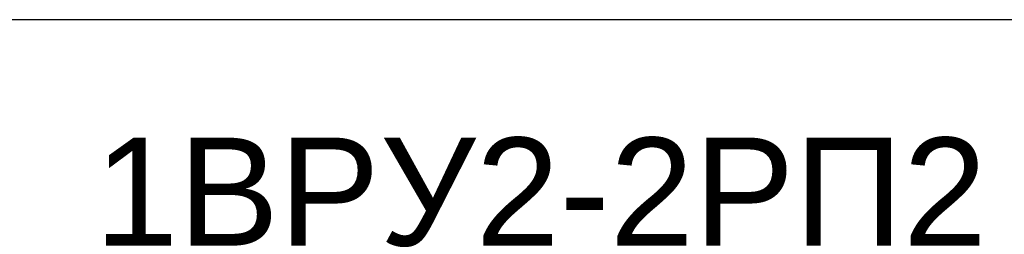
# Model space of a CAD drawing. Header units: millimetres. Extents: x -810 to 16775, y 0 to 287.
# Tile 17 of 20: x 35.45 to 58.23, y 136.7 to 141.67. Entities that reach past the tile are written whole.
import ezdxf

# ---------------------------------------------------------------- set-up
doc = ezdxf.new("R2010")
doc.units = ezdxf.units.MM
doc.layers.get('0').update_dxf_attribs({"linetype": 'CONTINUOUS'})
doc.layers.add('AK_Table', color=7, linetype='CONTINUOUS', lineweight=35)
doc.styles.add('Arial', font='arial.ttf')
doc.styles.add('PT Sans Narrow', font='PTN57F.ttf')

# ---------------------------------------------------------------- blocks, each defined once
blk = doc.blocks.new('*T20')
at = {"layer": 'AK_Table', "color": 0, "linetype": 'ByBlock', "lineweight": -2, "ltscale": 10, "transparency": 16777216}
for p, q in [((0, 0), (395, 0)), ((0, 0), (0, -169.333)), ((25, 0), (25, -169.333)), ((70, 0), (70, -169.333)), ((115, 0), (115, -169.333)), ((175, 0), (175, -169.333)), ((225, 0), (225, -169.333)), ((245, 0), (245, -169.333)), ((265, 0), (265, -169.333)), ((315, 0), (315, -169.333)), ((335, 0), (335, -169.333)), ((355, 0), (355, -169.333)), ((395, 0), (395, -169.333)), ((420, 0), (815, 0)), ((420, 0), (420, -216)), ((445, 0), (445, -216)), ((490, 0), (490, -216)), ((535, 0), (535, -216)), ((595, 0), (595, -216)), ((645, 0), (645, -216)), ((665, 0), (665, -216)), ((685, 0), (685, -216)), ((735, 0), (735, -216)), ((755, 0), (755, -216)), ((775, 0), (775, -216)), ((815, 0), (815, -216)), ((840, 0), (1235, 0)), ((840, 0), (840, -208.182)), ((865, 0), (865, -208.182)), ((910, 0), (910, -208.182)), ((955, 0), (955, -208.182)), ((1015, 0), (1015, -208.182)), ((1065, 0), (1065, -208.182)), ((1085, 0), (1085, -208.182)), ((1105, 0), (1105, -208.182)), ((1155, 0), (1155, -208.182)), ((1175, 0), (1175, -208.182)), ((1195, 0), (1195, -208.182)), ((1235, 0), (1235, -208.182)), ((1260, 0), (1655, 0)), ((1260, 0), (1260, -72)), ((1285, 0), (1285, -72)), ((1330, 0), (1330, -72)), ((1375, 0), (1375, -72)), ((1435, 0), (1435, -72)), ((1485, 0), (1485, -72)), ((1505, 0), (1505, -72)), ((1525, 0), (1525, -72)), ((1575, 0), (1575, -72)), ((1595, 0), (1595, -72)), ((1615, 0), (1615, -72)), ((1655, 0), (1655, -72)), ((0, -8), (395, -8)), ((420, -8), (815, -8)), ((840, -8), (1235, -8)), ((1260, -8), (1655, -8)), ((420, -16), (815, -16)), ((840, -16), (1235, -16)), ((1260, -16), (1655, -16)), ((0, -17.333), (395, -17.333)), ((420, -24), (815, -24)), ((840, -24), (1235, -24)), ((1260, -24), (1655, -24)), ((0, -25.333), (395, -25.333)), ((420, -32), (815, -32)), ((840, -32), (1235, -32)), ((1260, -32), (1655, -32)), ((0, -33.333), (395, -33.333)), ((420, -40), (815, -40)), ((840, -40), (1235, -40)), ((1260, -40), (1655, -40)), ((0, -41.333), (395, -41.333)), ((420, -48), (815, -48)), ((840, -48), (1235, -48)), ((1260, -48), (1655, -48)), ((0, -49.333), (395, -49.333)), ((420, -56), (815, -56)), ((840, -56), (1235, -56)), ((1260, -56), (1655, -56)), ((0, -57.333), (395, -57.333)), ((420, -64), (815, -64)), ((840, -64), (1235, -64)), ((1260, -64), (1655, -64)), ((0, -65.333), (395, -65.333)), ((420, -72), (815, -72)), ((840, -72), (1235, -72)), ((1260, -72), (1655, -72)), ((0, -73.333), (395, -73.333)), ((420, -80), (815, -80)), ((840, -80.182), (1235, -80.182)), ((0, -81.333), (395, -81.333)), ((420, -88), (815, -88)), ((840, -88.182), (1235, -88.182)), ((0, -89.333), (395, -89.333)), ((420, -96), (815, -96)), ((840, -96.182), (1235, -96.182)), ((0, -97.333), (395, -97.333)), ((420, -104), (815, -104)), ((840, -104.182), (1235, -104.182)), ((0, -105.333), (395, -105.333)), ((420, -112), (815, -112)), ((840, -112.182), (1235, -112.182)), ((0, -113.333), (395, -113.333)), ((420, -120), (815, -120)), ((840, -120.182), (1235, -120.182)), ((0, -121.333), (395, -121.333)), ((420, -128), (815, -128)), ((840, -128.182), (1235, -128.182)), ((0, -129.333), (395, -129.333)), ((420, -136), (815, -136)), ((840, -136.182), (1235, -136.182)), ((0, -137.333), (395, -137.333)), ((420, -144), (815, -144)), ((840, -144.182), (1235, -144.182)), ((0, -145.333), (395, -145.333)), ((420, -152), (815, -152)), ((840, -152.182), (1235, -152.182)), ((0, -153.333), (395, -153.333)), ((420, -160), (815, -160)), ((840, -160.182), (1235, -160.182)), ((0, -161.333), (395, -161.333)), ((420, -168), (815, -168)), ((840, -168.182), (1235, -168.182)), ((0, -169.333), (395, -169.333)), ((420, -176), (815, -176)), ((840, -176.182), (1235, -176.182)), ((420, -184), (815, -184)), ((840, -184.182), (1235, -184.182)), ((420, -192), (815, -192)), ((840, -192.182), (1235, -192.182)), ((420, -200), (815, -200)), ((840, -200.182), (1235, -200.182)), ((420, -208), (815, -208)), ((840, -208.182), (1235, -208.182)), ((420, -216), (815, -216))]:
    blk.add_line(p, q, dxfattribs=at)
at = {"layer": 'AK_Table', "color": 0, "ltscale": 10, "transparency": 16777216, "char_height": 2.5, "attachment_point": 5}
for s, insert, width, style in [('КИС-Пнг(А)-HF 2х2х0,78 ', (620, -4), 49, 'Arial'), ('гофр. 25', (710, -4), 49, 'Arial'), ('КПСТТнг(А)-HF 4х2х0,5', (1040, -4), 49, 'Arial'), ('гофр. 25', (1130, -4), 49, 'Arial'), ('КПСТТнг(А)-HF 4х2х0,5', (1460, -4), 49, 'Arial'), ('гофр. 25', (1550, -4), 49, 'Arial'), ('RS2.1.ВРУ', (432.5, -4), 24, 'Arial'), ('ЩД-АСУД.И.2.1', (467.5, -4), 44, 'Arial'), ('2ГРЩ-Ф-ВП1, 2ВРУ-С-ВП1', (512.5, -4), 44, 'Arial'), ('70', (655, -4), 19, 'Arial'), ('70', (745, -4), 19, 'Arial'), ('3ВРУ1-1АВР3', (852.5, -4), 24, 'Arial'), ('3ВРУ1-1АВР3', (887.5, -4), 44, 'Arial'), ('ЩД-АСУД.И.3.2', (932.5, -4), 44, 'Arial'), ('40', (1075, -4), 19, 'Arial'), ('40', (1165, -4), 19, 'Arial'), ('4ВРУ2-АВР3', (1272.5, -4), 24, 'Arial'), ('4ВРУ2-АВР3', (1307.5, -4), 44, 'Arial'), ('ЩД-АСУД.И.4.2', (1352.5, -4), 44, 'Arial'), ('15', (1495, -4), 19, 'Arial'), ('15', (1585, -4), 19, 'Arial'), ('КПСТТнг(А)-HF 4х2х0,5', (620, -12), 49, 'Arial'), ('гофр. 25', (710, -12), 49, 'Arial'), ('КПСТТнг(А)-HF 8х2х0,5', (1040, -12), 49, 'Arial'), ('гофр. 25', (1130, -12), 49, 'Arial'), ('КИС-Пнг(А)-HF 2х2х0,78 ', (1460, -12), 49, 'Arial'), ('гофр. 25', (1550, -12), 49, 'Arial'), ('2ВРУ-С-ВП1', (432.5, -12), 24, 'Arial'), ('2ВРУ-С-ВП1', (467.5, -12), 44, 'Arial'), ('ЩД-АСУД.И.2.1', (512.5, -12), 44, 'Arial'), ('55', (655, -12), 19, 'Arial'), ('55', (745, -12), 19, 'Arial'), ('3ВРУ1-1АВР4', (852.5, -12), 24, 'Arial'), ('3ВРУ1-1АВР4', (887.5, -12), 44, 'Arial'), ('ЩД-АСУД.И.3.2', (932.5, -12), 44, 'Arial'), ('40', (1075, -12), 19, 'Arial'), ('40', (1165, -12), 19, 'Arial'), ('RS4.2.ВРУ', (1272.5, -12), 24, 'Arial'), ('ЩД-АСУД.И.4.2', (1307.5, -12), 44, 'Arial'), ('4ВРУ2-ВП1', (1352.5, -12), 44, 'Arial'), ('25', (1495, -12), 19, 'Arial'), ('25', (1585, -12), 19, 'Arial'), ('КПСТТнг(А)-HF 4х2х0,5', (200, -12.667), 49, 'PT Sans Narrow'), ('гофр. 25', (290, -12.667), 49, 'PT Sans Narrow'), ('1ВРУ1-1ВП1', (12.5, -12.667), 24, 'PT Sans Narrow'), ('1ВРУ1-1ВП1', (47.5, -12.667), 44, 'PT Sans Narrow'), ('ЩД-АСУД.И.1.1', (92.5, -12.667), 44, 'PT Sans Narrow'), ('30', (235, -12.667), 19, 'PT Sans Narrow'), ('30', (325, -12.667), 19, 'PT Sans Narrow'), ('КПСТТнг(А)-HF 4х2х0,5', (620, -20), 49, 'Arial'), ('гофр. 25', (710, -20), 49, 'Arial'), ('КИС-Пнг(А)-HF 2х2х0,78 ', (1040, -20), 49, 'Arial'), ('гофр. 25', (1130, -20), 49, 'Arial'), ('КПСТТнг(А)-HF 13х2х0,5', (1460, -20), 49, 'Arial'), ('гофр. 25', (1550, -20), 49, 'Arial'), ('2ВРУ-С-АВР1', (432.5, -20), 24, 'Arial'), ('2ВРУ-С-АВР1', (467.5, -20), 44, 'Arial'), ('ЩД-АСУД.И.2.1', (512.5, -20), 44, 'Arial'), ('55', (655, -20), 19, 'Arial'), ('55', (745, -20), 19, 'Arial'), ('RS3.2.ВРУ', (852.5, -20), 24, 'Arial'), ('3ВРУ1-1ВП1', (887.5, -20), 44, 'Arial'), ('ЩД-АСУД.И.3.2', (932.5, -20), 44, 'Arial'), ('40', (1075, -20), 19, 'Arial'), ('40', (1165, -20), 19, 'Arial'), ('4ВРУ2-РП2.1', (1272.5, -20), 24, 'Arial'), ('4ВРУ2-РП2', (1307.5, -20), 44, 'Arial'), ('ЩД-АСУД.И.4.2', (1352.5, -20), 44, 'Arial'), ('25', (1495, -20), 19, 'Arial'), ('25', (1585, -20), 19, 'Arial'), ('КПСТТнг(А)-HF 4х2х0,5', (200, -21.333), 49, 'Arial'), ('гофр. 25', (290, -21.333), 49, 'Arial'), ('1ВРУ1-1АВР1', (12.5, -21.333), 24, 'Arial'), ('1ВРУ1-1АВР1', (47.5, -21.333), 44, 'Arial'), ('ЩД-АСУД.И.1.1', (92.5, -21.333), 44, 'Arial'), ('30', (235, -21.333), 19, 'Arial'), ('30', (325, -21.333), 19, 'Arial'), ('КПСТТнг(А)-HF 4х2х0,5', (620, -28), 49, 'Arial'), ('КПСТТнг(А)-HF 6х2х0,5', (1040, -28), 49, 'Arial'), ('КПСТТнг(А)-HF 13х2х0,5', (1460, -28), 49, 'Arial'), ('3ГРЩ1-ВП1', (432.5, -28), 24, 'Arial'), ('3ГРЩ1-ВП1', (467.5, -28), 44, 'Arial'), ('ЩД-АСУД.И.3.1', (512.5, -28), 44, 'Arial'), ('гофр. 25', (710, -28), 49, 'Arial'), ('3ВРУ1-1РП2.1', (852.5, -28), 24, 'Arial'), ('3ВРУ1-1РП2', (887.5, -28), 44, 'Arial'), ('ЩД-АСУД.И.3.2', (932.5, -28), 44, 'Arial'), ('40', (1075, -28), 19, 'Arial'), ('гофр. 25', (1130, -28), 49, 'Arial'), ('40', (1165, -28), 19, 'Arial'), ('4ВРУ2-РП2.2', (1272.5, -28), 24, 'Arial'), ('4ВРУ2-РП2', (1307.5, -28), 44, 'Arial'), ('ЩД-АСУД.И.4.2', (1352.5, -28), 44, 'Arial'), ('25', (1495, -28), 19, 'Arial'), ('гофр. 25', (1550, -28), 49, 'Arial'), ('25', (1585, -28), 19, 'Arial'), ('15', (655, -28), 19, 'Arial'), ('15', (745, -28), 19, 'Arial'), ('КПСТТнг(А)-HF 4х2х0,5', (200, -29.333), 49, 'Arial'), ('гофр. 25', (290, -29.333), 49, 'Arial'), ('1ВРУ1-1АВР2', (12.5, -29.333), 24, 'Arial'), ('1ВРУ1-1АВР2', (47.5, -29.333), 44, 'Arial'), ('ЩД-АСУД.И.1.1', (92.5, -29.333), 44, 'Arial'), ('30', (235, -29.333), 19, 'Arial'), ('30', (325, -29.333), 19, 'Arial'), ('1ВРУ-БКТ-ВП1, 1ВРУ1-1ВП1', (92.5, -37.333), 44, 'Arial'), ('КПСТТнг(А)-HF 4х2х0,5', (620, -36), 49, 'Arial'), ('КПСТТнг(А)-HF 6х2х0,5', (1040, -36), 49, 'Arial'), ('КПСТТнг(А)-HF 13х2х0,5', (1460, -36), 49, 'Arial'), ('3ГРЩ1-АВР1', (432.5, -36), 24, 'Arial'), ('3ГРЩ1-АВР1', (467.5, -36), 44, 'Arial'), ('ЩД-АСУД.И.3.1', (512.5, -36), 44, 'Arial'), ('30', (655, -36), 19, 'Arial'), ('гофр. 25', (710, -36), 49, 'Arial'), ('30', (745, -36), 19, 'Arial'), ('3ВРУ1-1РП2.2', (852.5, -36), 24, 'Arial'), ('3ВРУ1-1РП2', (887.5, -36), 44, 'Arial'), ('ЩД-АСУД.И.3.2', (932.5, -36), 44, 'Arial'), ('40', (1075, -36), 19, 'Arial'), ('гофр. 25', (1130, -36), 49, 'Arial'), ('40', (1165, -36), 19, 'Arial'), ('4ВРУ2-РП2.3', (1272.5, -36), 24, 'Arial'), ('4ВРУ2-РП2', (1307.5, -36), 44, 'Arial'), ('ЩД-АСУД.И.4.2', (1352.5, -36), 44, 'Arial'), ('25', (1495, -36), 19, 'Arial'), ('гофр. 25', (1550, -36), 49, 'Arial'), ('25', (1585, -36), 19, 'Arial'), ('КИС-Пнг(А)-HF 2х2х0,78 ', (200, -37.333), 49, 'Arial'), ('RS1.1.ВРУ', (12.5, -37.333), 24, 'Arial'), ('ЩД-АСУД.И.1.1', (47.5, -37.333), 44, 'Arial'), ('35', (235, -37.333), 19, 'Arial'), ('гофр. 25', (290, -37.333), 49, 'Arial'), ('35', (325, -37.333), 19, 'Arial'), ('КПСТТнг(А)-HF 4х2х0,5', (620, -44), 49, 'Arial'), ('КПСТТнг(А)-HF 6х2х0,5', (1040, -44), 49, 'Arial'), ('КПСТТнг(А)-HF 4х2х0,5', (1460, -44), 49, 'Arial'), ('гофр. 25', (710, -44), 49, 'Arial'), ('гофр. 25', (1130, -44), 49, 'Arial'), ('гофр. 25', (1550, -44), 49, 'Arial'), ('3ГРЩ1-АВР2', (432.5, -44), 24, 'Arial'), ('3ГРЩ1-АВР2', (467.5, -44), 44, 'Arial'), ('ЩД-АСУД.И.3.1', (512.5, -44), 44, 'Arial'), ('30', (655, -44), 19, 'Arial'), ('30', (745, -44), 19, 'Arial'), ('3ВРУ1-1РП2.3', (852.5, -44), 24, 'Arial'), ('3ВРУ1-1РП2', (887.5, -44), 44, 'Arial'), ('ЩД-АСУД.И.3.2', (932.5, -44), 44, 'Arial'), ('40', (1075, -44), 19, 'Arial'), ('40', (1165, -44), 19, 'Arial'), ('ВРУ-НС-ВП1', (1272.5, -44), 24, 'Arial'), ('ВРУ-НС-ВП1', (1307.5, -44), 44, 'Arial'), ('ЩД-АСУД.И.5.1', (1352.5, -44), 44, 'Arial'), ('45', (1495, -44), 19, 'Arial'), ('45', (1585, -44), 19, 'Arial'), ('КПСТТнг(А)-HF 4х2х0,5', (200, -45.333), 49, 'Arial'), ('1ВРУ-БКТ-ВП1', (12.5, -45.333), 24, 'Arial'), ('1ВРУ-БКТ-ВП1', (47.5, -45.333), 44, 'Arial'), ('ЩД-АСУД.И.1.1', (92.5, -45.333), 44, 'Arial'), ('20', (235, -45.333), 19, 'Arial'), ('гофр. 25', (290, -45.333), 49, 'Arial'), ('20', (325, -45.333), 19, 'Arial'), ('КПСТТнг(А)-HF 4х2х0,5', (620, -52), 49, 'Arial'), ('гофр. 25', (710, -52), 49, 'Arial'), ('КПСТТнг(А)-HF 4х2х0,5', (1040, -52), 49, 'Arial'), ('гофр. 25', (1130, -52), 49, 'Arial'), ('КПСТТнг(А)-HF 4х2х0,5', (1460, -52), 49, 'Arial'), ('гофр. 25', (1550, -52), 49, 'Arial'), ('3ГРЩ1-АВР3', (432.5, -52), 24, 'Arial'), ('3ГРЩ1-АВР3', (467.5, -52), 44, 'Arial'), ('ЩД-АСУД.И.3.1', (512.5, -52), 44, 'Arial'), ('25', (655, -52), 19, 'Arial'), ('25', (745, -52), 19, 'Arial'), ('4ВРУ1-ВП1', (852.5, -52), 24, 'Arial'), ('4ВРУ1-ВП1', (887.5, -52), 44, 'Arial'), ('ЩД-АСУД.И.4.1', (932.5, -52), 44, 'Arial'), ('50', (1075, -52), 19, 'Arial'), ('50', (1165, -52), 19, 'Arial'), ('ВРУ-НС-АВР', (1272.5, -52), 24, 'Arial'), ('ВРУ-НС-АВР', (1307.5, -52), 44, 'Arial'), ('ЩД-АСУД.И.5.1', (1352.5, -52), 44, 'Arial'), ('45', (1495, -52), 19, 'Arial'), ('45', (1585, -52), 19, 'Arial'), ('КПСТТнг(А)-HF 10х2х0,5', (200, -53.333), 49, 'Arial'), ('гофр. 40', (290, -53.333), 49, 'Arial'), ('1ВРУ1-1РП2.1', (12.5, -53.333), 24, 'Arial'), ('1ВРУ1-1РП2', (47.5, -53.333), 44, 'Arial'), ('ЩД-АСУД.И.1.1', (92.5, -53.333), 44, 'Arial'), ('30', (235, -53.333), 19, 'Arial'), ('30', (325, -53.333), 19, 'Arial'), ('КИС-Пнг(А)-HF 2х2х0,78 ', (620, -60), 49, 'Arial'), ('гофр. 25', (710, -60), 49, 'Arial'), ('КПСТТнг(А)-HF 4х2х0,5', (1040, -60), 49, 'Arial'), ('гофр. 25', (1130, -60), 49, 'Arial'), ('КИС-Пнг(А)-HF 2х2х0,78 ', (1460, -60), 49, 'Arial'), ('гофр. 25', (1550, -60), 49, 'Arial'), ('RS3.1.1.ВРУ', (432.5, -60), 24, 'Arial'), ('ЩД-АСУД.И.3.1', (467.5, -60), 44, 'Arial'), ('3ГРЩ1-ВП1, 3ГРЩ2-ВП1', (512.5, -60), 44, 'Arial'), ('35', (655, -60), 19, 'Arial'), ('35', (745, -60), 19, 'Arial'), ('4ВРУ1-АВР1', (852.5, -60), 24, 'Arial'), ('4ВРУ1-АВР1', (887.5, -60), 44, 'Arial'), ('ЩД-АСУД.И.4.1', (932.5, -60), 44, 'Arial'), ('50', (1075, -60), 19, 'Arial'), ('50', (1165, -60), 19, 'Arial'), ('RS5.1.ВРУ', (1272.5, -60), 24, 'Arial'), ('4ВРУ-БКТ-ВП1', (1307.5, -60), 44, 'Arial'), ('ЩД-АСУД.И.5.1', (1352.5, -60), 44, 'Arial'), ('45', (1495, -60), 19, 'Arial'), ('45', (1585, -60), 19, 'Arial'), ('КПСТТнг(А)-HF 10х2х0,5', (200, -61.333), 49, 'Arial'), ('гофр. 40', (290, -61.333), 49, 'Arial'), ('1ВРУ1-1РП2.2', (12.5, -61.333), 24, 'Arial'), ('1ВРУ1-1РП2', (47.5, -61.333), 44, 'Arial'), ('ЩД-АСУД.И.1.1', (92.5, -61.333), 44, 'Arial'), ('30', (235, -61.333), 19, 'Arial'), ('30', (325, -61.333), 19, 'Arial'), ('КПСТТнг(А)-HF 4х2х0,5', (620, -68), 49, 'Arial'), ('гофр. 25', (710, -68), 49, 'Arial'), ('КПСТТнг(А)-HF 4х2х0,5', (1040, -68), 49, 'Arial'), ('гофр. 25', (1130, -68), 49, 'Arial'), ('3ГРЩ2-ВП1', (432.5, -68), 24, 'Arial'), ('3ГРЩ2-ВП1', (467.5, -68), 44, 'Arial'), ('ЩД-АСУД.И.3.1', (512.5, -68), 44, 'Arial'), ('30', (655, -68), 19, 'Arial'), ('30', (745, -68), 19, 'Arial'), ('4ВРУ1-АВР2', (852.5, -68), 24, 'Arial'), ('4ВРУ1-АВР2', (887.5, -68), 44, 'Arial'), ('ЩД-АСУД.И.4.1', (932.5, -68), 44, 'Arial'), ('50', (1075, -68), 19, 'Arial'), ('50', (1165, -68), 19, 'Arial'), ('КПСТТнг(А)-HF 10х2х0,5', (200, -69.333), 49, 'Arial'), ('гофр. 40', (290, -69.333), 49, 'Arial'), ('1ВРУ1-1РП2.3', (12.5, -69.333), 24, 'Arial'), ('1ВРУ1-1РП2', (47.5, -69.333), 44, 'Arial'), ('ЩД-АСУД.И.1.1', (92.5, -69.333), 44, 'Arial'), ('30', (235, -69.333), 19, 'Arial'), ('30', (325, -69.333), 19, 'Arial'), ('4ВРУ-БКТ-ВП1, 4ВРУ3-ВП1, 4ВРУ1-ВП1', (932.5, -76.091), 44, 'Arial'), ('КПСТТнг(А)-HF 4х2х0,5', (620, -76), 49, 'Arial'), ('гофр. 25', (710, -76), 49, 'Arial'), ('КИС-Пнг(А)-HF 2х2х0,78 ', (1040, -76.091), 49, 'Arial'), ('3ГРЩ2-АВР1', (432.5, -76), 24, 'Arial'), ('3ГРЩ2-АВР1', (467.5, -76), 44, 'Arial'), ('ЩД-АСУД.И.3.1', (512.5, -76), 44, 'Arial'), ('25', (655, -76), 19, 'Arial'), ('25', (745, -76), 19, 'Arial'), ('RS4.1.ВРУ', (852.5, -76.091), 24, 'Arial'), ('ЩД-АСУД.И.4.1', (887.5, -76.091), 44, 'Arial'), ('90', (1075, -76.091), 19, 'Arial'), ('гофр. 25', (1130, -76.091), 49, 'Arial'), ('90', (1165, -76.091), 19, 'Arial'), ('КПСТТнг(А)-HF 4х2х0,5', (200, -77.333), 49, 'Arial'), ('гофр. 25', (290, -77.333), 49, 'Arial'), ('1ВРУ2-2ВП1', (12.5, -77.333), 24, 'Arial'), ('1ВРУ2-2ВП1', (47.5, -77.333), 44, 'Arial'), ('ЩД-АСУД.И.1.2', (92.5, -77.333), 44, 'Arial'), ('20', (235, -77.333), 19, 'Arial'), ('20', (325, -77.333), 19, 'Arial'), ('КПСТТнг(А)-HF 4х2х0,5', (620, -84), 49, 'Arial'), ('гофр. 25', (710, -84), 49, 'Arial'), ('3ГРЩ2-АВР2', (432.5, -84), 24, 'Arial'), ('3ГРЩ2-АВР2', (467.5, -84), 44, 'Arial'), ('ЩД-АСУД.И.3.1', (512.5, -84), 44, 'Arial'), ('25', (655, -84), 19, 'Arial'), ('25', (745, -84), 19, 'Arial'), ('КПСТТнг(А)-HF 15х2х0,5', (1040, -84.182), 49, 'Arial'), ('гофр. 40', (1130, -84.182), 49, 'Arial'), ('4ВРУ1-РП2.1', (852.5, -84.182), 24, 'Arial'), ('4ВРУ1-РП2', (887.5, -84.182), 44, 'Arial'), ('ЩД-АСУД.И.4.1', (932.5, -84.182), 44, 'Arial'), ('50', (1075, -84.182), 19, 'Arial'), ('50', (1165, -84.182), 19, 'Arial'), ('КПСТТнг(А)-HF 4х2х0,5', (200, -85.333), 49, 'Arial'), ('гофр. 25', (290, -85.333), 49, 'Arial'), ('1ВРУ2-2АВР1', (12.5, -85.333), 24, 'Arial'), ('1ВРУ2-2АВР1', (47.5, -85.333), 44, 'Arial'), ('ЩД-АСУД.И.1.2', (92.5, -85.333), 44, 'Arial'), ('20', (235, -85.333), 19, 'Arial'), ('20', (325, -85.333), 19, 'Arial'), ('КПСТТнг(А)-HF 8х2х0,5', (620, -92), 49, 'Arial'), ('3ГРЩ1-1РП1.1', (432.5, -92), 24, 'Arial'), ('3ГРЩ1-1РП1', (467.5, -92), 44, 'Arial'), ('ЩД-АСУД.И.3.1', (512.5, -92), 44, 'Arial'), ('15', (655, -92), 19, 'Arial'), ('гофр. 25', (710, -92), 49, 'Arial'), ('15', (745, -92), 19, 'Arial'), ('КПСТТнг(А)-HF 15х2х0,5', (1040, -92.182), 49, 'Arial'), ('гофр. 40', (1130, -92.182), 49, 'Arial'), ('4ВРУ1-РП2.2', (852.5, -92.182), 24, 'Arial'), ('4ВРУ1-РП2', (887.5, -92.182), 44, 'Arial'), ('ЩД-АСУД.И.4.1', (932.5, -92.182), 44, 'Arial'), ('50', (1075, -92.182), 19, 'Arial'), ('50', (1165, -92.182), 19, 'Arial'), ('КПСТТнг(А)-HF 4х2х0,5', (200, -93.333), 49, 'Arial'), ('гофр. 25', (290, -93.333), 49, 'Arial'), ('1ВРУ2-2АВР2', (12.5, -93.333), 24, 'Arial'), ('1ВРУ2-2АВР2', (47.5, -93.333), 44, 'Arial'), ('ЩД-АСУД.И.1.2', (92.5, -93.333), 44, 'Arial'), ('20', (235, -93.333), 19, 'Arial'), ('20', (325, -93.333), 19, 'Arial'), ('КПСТТнг(А)-HF 8х2х0,5', (620, -100), 49, 'Arial'), ('3ГРЩ1-1РП1.2', (432.5, -100), 24, 'Arial'), ('3ГРЩ1-1РП1', (467.5, -100), 44, 'Arial'), ('ЩД-АСУД.И.3.1', (512.5, -100), 44, 'Arial'), ('гофр. 25', (710, -100), 49, 'Arial'), ('КПСТТнг(А)-HF 15х2х0,5', (1040, -100.182), 49, 'Arial'), ('гофр. 40', (1130, -100.182), 49, 'Arial'), ('15', (655, -100), 19, 'Arial'), ('15', (745, -100), 19, 'Arial'), ('4ВРУ1-РП2.3', (852.5, -100.182), 24, 'Arial'), ('4ВРУ1-РП2', (887.5, -100.182), 44, 'Arial'), ('ЩД-АСУД.И.4.1', (932.5, -100.182), 44, 'Arial'), ('50', (1075, -100.182), 19, 'Arial'), ('50', (1165, -100.182), 19, 'Arial'), ('КПСТТнг(А)-HF 4х2х0,5', (200, -101.333), 49, 'Arial'), ('1ВРУ2-2АВР3', (12.5, -101.333), 24, 'Arial'), ('1ВРУ2-2АВР3', (47.5, -101.333), 44, 'Arial'), ('ЩД-АСУД.И.1.2', (92.5, -101.333), 44, 'Arial'), ('20', (235, -101.333), 19, 'Arial'), ('гофр. 25', (290, -101.333), 49, 'Arial'), ('20', (325, -101.333), 19, 'Arial'), ('КПСТТнг(А)-HF 8х2х0,5', (620, -108), 49, 'Arial'), ('гофр. 25', (710, -108), 49, 'Arial'), ('КПСТТнг(А)-HF 4х2х0,5', (1040, -108.182), 49, 'Arial'), ('3ГРЩ1-1РП1.3', (432.5, -108), 24, 'Arial'), ('3ГРЩ1-1РП1', (467.5, -108), 44, 'Arial'), ('ЩД-АСУД.И.3.1', (512.5, -108), 44, 'Arial'), ('15', (655, -108), 19, 'Arial'), ('15', (745, -108), 19, 'Arial'), ('4ВРУ3-ВП1', (852.5, -108.182), 24, 'Arial'), ('4ВРУ3-ВП1', (887.5, -108.182), 44, 'Arial'), ('ЩД-АСУД.И.4.1', (932.5, -108.182), 44, 'Arial'), ('50', (1075, -108.182), 19, 'Arial'), ('гофр. 25', (1130, -108.182), 49, 'Arial'), ('50', (1165, -108.182), 19, 'Arial'), ('КИС-Пнг(А)-HF 2х2х0,78 ', (200, -109.333), 49, 'Arial'), ('RS1.2.ВРУ', (12.5, -109.333), 24, 'Arial'), ('1ВРУ2-2ВП1', (47.5, -109.333), 44, 'Arial'), ('ЩД-АСУД.И.1.2', (92.5, -109.333), 44, 'Arial'), ('20', (235, -109.333), 19, 'Arial'), ('гофр. 25', (290, -109.333), 49, 'Arial'), ('20', (325, -109.333), 19, 'Arial'), ('КПСТТнг(А)-HF 4х2х0,5', (620, -116), 49, 'Arial'), ('гофр. 25', (710, -116), 49, 'Arial'), ('КПСТТнг(А)-HF 4х2х0,5', (1040, -116.182), 49, 'Arial'), ('3ГРЩ2-РП1.1', (432.5, -116), 24, 'Arial'), ('3ГРЩ2-РП1', (467.5, -116), 44, 'Arial'), ('ЩД-АСУД.И.3.1', (512.5, -116), 44, 'Arial'), ('30', (655, -116), 19, 'Arial'), ('30', (745, -116), 19, 'Arial'), ('4ВРУ3-АВР1', (852.5, -116.182), 24, 'Arial'), ('4ВРУ3-АВР1', (887.5, -116.182), 44, 'Arial'), ('ЩД-АСУД.И.4.1', (932.5, -116.182), 44, 'Arial'), ('50', (1075, -116.182), 19, 'Arial'), ('гофр. 25', (1130, -116.182), 49, 'Arial'), ('50', (1165, -116.182), 19, 'Arial'), ('КПСТТнг(А)-HF 8х2х0,5', (200, -117.333), 49, 'Arial'), ('гофр. 25', (290, -117.333), 49, 'Arial'), ('1ВРУ2-2РП2.1', (12.5, -117.333), 24, 'Arial'), ('1ВРУ2-2РП2', (47.5, -117.333), 44, 'Arial'), ('ЩД-АСУД.И.1.2', (92.5, -117.333), 44, 'Arial'), ('20', (235, -117.333), 19, 'Arial'), ('20', (325, -117.333), 19, 'Arial'), ('КПСТТнг(А)-HF 4х2х0,5', (620, -124), 49, 'Arial'), ('гофр. 25', (710, -124), 49, 'Arial'), ('КПСТТнг(А)-HF 4х2х0,5', (1040, -124.182), 49, 'Arial'), ('3ГРЩ2-РП1.2', (432.5, -124), 24, 'Arial'), ('3ГРЩ2-РП1', (467.5, -124), 44, 'Arial'), ('ЩД-АСУД.И.3.1', (512.5, -124), 44, 'Arial'), ('30', (655, -124), 19, 'Arial'), ('30', (745, -124), 19, 'Arial'), ('гофр. 25', (1130, -124.182), 49, 'Arial'), ('4ВРУ3-АВР2', (852.5, -124.182), 24, 'Arial'), ('4ВРУ3-АВР2', (887.5, -124.182), 44, 'Arial'), ('ЩД-АСУД.И.4.1', (932.5, -124.182), 44, 'Arial'), ('50', (1075, -124.182), 19, 'Arial'), ('50', (1165, -124.182), 19, 'Arial'), ('КПСТТнг(А)-HF 8х2х0,5', (200, -125.333), 49, 'Arial'), ('гофр. 25', (290, -125.333), 49, 'Arial'), ('1ВРУ2-2РП2.2', (12.5, -125.333), 24, 'Arial'), ('1ВРУ2-2РП2', (47.5, -125.333), 44, 'Arial'), ('ЩД-АСУД.И.1.2', (92.5, -125.333), 44, 'Arial'), ('20', (235, -125.333), 19, 'Arial'), ('20', (325, -125.333), 19, 'Arial'), ('КПСТТнг(А)-HF 4х2х0,5', (620, -132), 49, 'Arial'), ('гофр. 25', (710, -132), 49, 'Arial'), ('3ГРЩ2-РП1.3', (432.5, -132), 24, 'Arial'), ('3ГРЩ2-РП1', (467.5, -132), 44, 'Arial'), ('ЩД-АСУД.И.3.1', (512.5, -132), 44, 'Arial'), ('30', (655, -132), 19, 'Arial'), ('30', (745, -132), 19, 'Arial'), ('КПСТТнг(А)-HF 8х2х0,5', (1040, -132.182), 49, 'Arial'), ('гофр. 25', (1130, -132.182), 49, 'Arial'), ('4ВРУ3-АВР3', (852.5, -132.182), 24, 'Arial'), ('4ВРУ3-АВР3', (887.5, -132.182), 44, 'Arial'), ('ЩД-АСУД.И.4.1', (932.5, -132.182), 44, 'Arial'), ('50', (1075, -132.182), 19, 'Arial'), ('50', (1165, -132.182), 19, 'Arial'), ('КПСТТнг(А)-HF 8х2х0,5', (200, -133.333), 49, 'Arial'), ('гофр. 25', (290, -133.333), 49, 'Arial'), ('1ВРУ2-2РП2.3', (12.5, -133.333), 24, 'Arial'), ('1ВРУ2-2РП2', (47.5, -133.333), 44, 'Arial'), ('ЩД-АСУД.И.1.2', (92.5, -133.333), 44, 'Arial'), ('20', (235, -133.333), 19, 'Arial'), ('20', (325, -133.333), 19, 'Arial'), ('КПСТТнг(А)-HF 4х2х0,5', (620, -140), 49, 'Arial'), ('гофр. 25', (710, -140), 49, 'Arial'), ('ВРУ-А1-ВП1', (432.5, -140), 24, 'Arial'), ('ВРУ-А1-ВП1', (467.5, -140), 44, 'Arial'), ('ЩД-АСУД.И.3.1', (512.5, -140), 44, 'Arial'), ('20', (655, -140), 19, 'Arial'), ('20', (745, -140), 19, 'Arial'), ('КПСТТнг(А)-HF 4х2х0,5', (1040, -140.182), 49, 'Arial'), ('гофр. 25', (1130, -140.182), 49, 'Arial'), ('4ВРУ3-РП1.1', (852.5, -140.182), 24, 'Arial'), ('4ВРУ3-РП1', (887.5, -140.182), 44, 'Arial'), ('ЩД-АСУД.И.4.1', (932.5, -140.182), 44, 'Arial'), ('50', (1075, -140.182), 19, 'Arial'), ('50', (1165, -140.182), 19, 'Arial'), ('КПСТТнг(А)-HF 4х2х0,5', (200, -141.333), 49, 'Arial'), ('гофр. 25', (290, -141.333), 49, 'Arial'), ('2ГРЩ-Ф-ВП1', (12.5, -141.333), 24, 'Arial'), ('2ГРЩ-Ф-ВП1', (47.5, -141.333), 44, 'Arial'), ('ЩД-АСУД.И.2.1', (92.5, -141.333), 44, 'Arial'), ('24', (235, -141.333), 19, 'Arial'), ('24', (325, -141.333), 19, 'Arial'), ('КПСТТнг(А)-HF 4х2х0,5', (620, -148), 49, 'Arial'), ('гофр. 25', (710, -148), 49, 'Arial'), ('ВРУ-А1-АВР1', (432.5, -148), 24, 'Arial'), ('ВРУ-А1-АВР1', (467.5, -148), 44, 'Arial'), ('ЩД-АСУД.И.3.1', (512.5, -148), 44, 'Arial'), ('20', (655, -148), 19, 'Arial'), ('20', (745, -148), 19, 'Arial'), ('КПСТТнг(А)-HF 2х2х0,5', (1040, -148.182), 49, 'Arial'), ('гофр. 25', (1130, -148.182), 49, 'Arial'), ('4ВРУ3-РП1.3', (852.5, -148.182), 24, 'Arial'), ('4ВРУ3-РП1', (887.5, -148.182), 44, 'Arial'), ('ЩД-АСУД.И.4.1', (932.5, -148.182), 44, 'Arial'), ('50', (1075, -148.182), 19, 'Arial'), ('50', (1165, -148.182), 19, 'Arial'), ('КПСТТнг(А)-HF 4х2х0,5', (200, -149.333), 49, 'Arial'), ('гофр. 25', (290, -149.333), 49, 'Arial'), ('2ГРЩ-Ф-АВР1', (12.5, -149.333), 24, 'Arial'), ('2ГРЩ-Ф-АВР1', (47.5, -149.333), 44, 'Arial'), ('ЩД-АСУД.И.2.1', (92.5, -149.333), 44, 'Arial'), ('24', (235, -149.333), 19, 'Arial'), ('24', (325, -149.333), 19, 'Arial'), ('КПСТТнг(А)-HF 4х2х0,5', (620, -156), 49, 'Arial'), ('ВРУ-А1-РП4-АВР', (432.5, -156), 24, 'Arial'), ('ВРУ-А1-РП4-АВР', (467.5, -156), 44, 'Arial'), ('ЩД-АСУД.И.3.1', (512.5, -156), 44, 'Arial'), ('20', (655, -156), 19, 'Arial'), ('гофр. 25', (710, -156), 49, 'Arial'), ('20', (745, -156), 19, 'Arial'), ('КПСТТнг(А)-HF 4х2х0,5', (1040, -156.182), 49, 'Arial'), ('гофр. 25', (1130, -156.182), 49, 'Arial'), ('4ВРУ3-РП2.1', (852.5, -156.182), 24, 'Arial'), ('4ВРУ3-РП2', (887.5, -156.182), 44, 'Arial'), ('ЩД-АСУД.И.4.1', (932.5, -156.182), 44, 'Arial'), ('50', (1075, -156.182), 19, 'Arial'), ('50', (1165, -156.182), 19, 'Arial'), ('КПСТТнг(А)-HF 4х2х0,5', (200, -157.333), 49, 'Arial'), ('гофр. 25', (290, -157.333), 49, 'Arial'), ('2ГРЩ-Ф-АВР2', (12.5, -157.333), 24, 'Arial'), ('2ГРЩ-Ф-АВР2', (47.5, -157.333), 44, 'Arial'), ('ЩД-АСУД.И.2.1', (92.5, -157.333), 44, 'Arial'), ('24', (235, -157.333), 19, 'Arial'), ('24', (325, -157.333), 19, 'Arial'), ('КИС-Пнг(А)-HF 2х2х0,78 ', (620, -164), 49, 'Arial'), ('RS3.1.2.ВРУ', (432.5, -164), 24, 'Arial'), ('ЩД-АСУД.И.3.1', (467.5, -164), 44, 'Arial'), ('ВРУ-А1-ВП1, ВРУ-А2 ВП1', (512.5, -164), 44, 'Arial'), ('30', (655, -164), 19, 'Arial'), ('гофр. 25', (710, -164), 49, 'Arial'), ('30', (745, -164), 19, 'Arial'), ('КПСТТнг(А)-HF 2х2х0,5', (1040, -164.182), 49, 'Arial'), ('гофр. 25', (1130, -164.182), 49, 'Arial'), ('4ВРУ3-РП2.3', (852.5, -164.182), 24, 'Arial'), ('4ВРУ3-РП2', (887.5, -164.182), 44, 'Arial'), ('ЩД-АСУД.И.4.1', (932.5, -164.182), 44, 'Arial'), ('50', (1075, -164.182), 19, 'Arial'), ('50', (1165, -164.182), 19, 'Arial'), ('КПСТТнг(А)-HF 8х2х0,5', (200, -165.333), 49, 'Arial'), ('гофр. 25', (290, -165.333), 49, 'Arial'), ('2ГРЩ-Ф-АВР3', (12.5, -165.333), 24, 'Arial'), ('2ГРЩ-Ф-АВР3', (47.5, -165.333), 44, 'Arial'), ('ЩД-АСУД.И.2.1', (92.5, -165.333), 44, 'Arial'), ('24', (235, -165.333), 19, 'Arial'), ('24', (325, -165.333), 19, 'Arial'), ('КПСТТнг(А)-HF 4х2х0,5', (620, -172), 49, 'Arial'), ('ВРУ-А2-ВП1', (432.5, -172), 24, 'Arial'), ('ВРУ-А2-ВП1', (467.5, -172), 44, 'Arial'), ('ЩД-АСУД.И.3.1', (512.5, -172), 44, 'Arial'), ('30', (655, -172), 19, 'Arial'), ('гофр. 25', (710, -172), 49, 'Arial'), ('30', (745, -172), 19, 'Arial'), ('КПСТТнг(А)-HF 4х2х0,5', (1040, -172.182), 49, 'Arial'), ('4ВРУ-БКТ-ВП1', (852.5, -172.182), 24, 'Arial'), ('4ВРУ-БКТ-ВП1', (887.5, -172.182), 44, 'Arial'), ('ЩД-АСУД.И.4.1', (932.5, -172.182), 44, 'Arial'), ('28', (1075, -172.182), 19, 'Arial'), ('гофр. 25', (1130, -172.182), 49, 'Arial'), ('28', (1165, -172.182), 19, 'Arial'), ('КПСТТнг(А)-HF 4х2х0,5', (620, -180), 49, 'Arial'), ('гофр. 25', (710, -180), 49, 'Arial'), ('КПСТТнг(А)-HF 4х2х0,5', (1040, -180.182), 49, 'Arial'), ('ВРУ-А2-АВР1', (432.5, -180), 24, 'Arial'), ('ВРУ-А2-АВР1', (467.5, -180), 44, 'Arial'), ('ЩД-АСУД.И.3.1', (512.5, -180), 44, 'Arial'), ('30', (655, -180), 19, 'Arial'), ('30', (745, -180), 19, 'Arial'), ('4ВРУ-БКТ-ВП3', (852.5, -180.182), 24, 'Arial'), ('4ВРУ-БКТ-ВП3', (887.5, -180.182), 44, 'Arial'), ('ЩД-АСУД.И.4.1', (932.5, -180.182), 44, 'Arial'), ('28', (1075, -180.182), 19, 'Arial'), ('гофр. 25', (1130, -180.182), 49, 'Arial'), ('28', (1165, -180.182), 19, 'Arial'), ('КПСТТнг(А)-HF 4х2х0,5', (620, -188), 49, 'Arial'), ('гофр. 25', (710, -188), 49, 'Arial'), ('КПСТТнг(А)-HF 4х2х0,5', (1040, -188.182), 49, 'Arial'), ('ВРУ-А2-АВР2', (432.5, -188), 24, 'Arial'), ('ВРУ-А2-АВР2', (467.5, -188), 44, 'Arial'), ('ЩД-АСУД.И.3.1', (512.5, -188), 44, 'Arial'), ('30', (655, -188), 19, 'Arial'), ('30', (745, -188), 19, 'Arial'), ('гофр. 25', (1130, -188.182), 49, 'Arial'), ('4ВРУ2-ВП1', (852.5, -188.182), 24, 'Arial'), ('4ВРУ2-ВП1', (887.5, -188.182), 44, 'Arial'), ('ЩД-АСУД.И.4.2', (932.5, -188.182), 44, 'Arial'), ('25', (1075, -188.182), 19, 'Arial'), ('25', (1165, -188.182), 19, 'Arial'), ('КПСТТнг(А)-HF 4х2х0,5', (620, -196), 49, 'Arial'), ('гофр. 25', (710, -196), 49, 'Arial'), ('3ВРУ1-1ВП1', (432.5, -196), 24, 'Arial'), ('3ВРУ1-1ВП1', (467.5, -196), 44, 'Arial'), ('ЩД-АСУД.И.3.2', (512.5, -196), 44, 'Arial'), ('40', (655, -196), 19, 'Arial'), ('40', (745, -196), 19, 'Arial'), ('КПСТТнг(А)-HF 4х2х0,5', (1040, -196.182), 49, 'Arial'), ('гофр. 25', (1130, -196.182), 49, 'Arial'), ('4ВРУ2-АВР1', (852.5, -196.182), 24, 'Arial'), ('4ВРУ2-АВР1', (887.5, -196.182), 44, 'Arial'), ('ЩД-АСУД.И.4.2', (932.5, -196.182), 44, 'Arial'), ('25', (1075, -196.182), 19, 'Arial'), ('25', (1165, -196.182), 19, 'Arial'), ('КПСТТнг(А)-HF 4х2х0,5', (620, -204), 49, 'Arial'), ('гофр. 25', (710, -204), 49, 'Arial'), ('3ВРУ1-1АВР1', (432.5, -204), 24, 'Arial'), ('3ВРУ1-1АВР1', (467.5, -204), 44, 'Arial'), ('ЩД-АСУД.И.3.2', (512.5, -204), 44, 'Arial'), ('40', (655, -204), 19, 'Arial'), ('40', (745, -204), 19, 'Arial'), ('КПСТТнг(А)-HF 4х2х0,5', (1040, -204.182), 49, 'Arial'), ('гофр. 25', (1130, -204.182), 49, 'Arial'), ('4ВРУ2-АВР2', (852.5, -204.182), 24, 'Arial'), ('4ВРУ2-АВР2', (887.5, -204.182), 44, 'Arial'), ('ЩД-АСУД.И.4.2', (932.5, -204.182), 44, 'Arial'), ('15', (1075, -204.182), 19, 'Arial'), ('15', (1165, -204.182), 19, 'Arial'), ('КПСТТнг(А)-HF 4х2х0,5', (620, -212), 49, 'Arial'), ('гофр. 25', (710, -212), 49, 'Arial'), ('3ВРУ1-1АВР2', (432.5, -212), 24, 'Arial'), ('3ВРУ1-1АВР2', (467.5, -212), 44, 'Arial'), ('ЩД-АСУД.И.3.2', (512.5, -212), 44, 'Arial'), ('40', (655, -212), 19, 'Arial'), ('40', (745, -212), 19, 'Arial')]:
    blk.add_mtext(s, dxfattribs=dict(at, insert=insert, width=width, style=style))

msp = doc.modelspace()

# ---------------------------------------------------------------- block references
msp.add_blockref('*T20', (0, 263))

doc.saveas('drawing.dxf')
